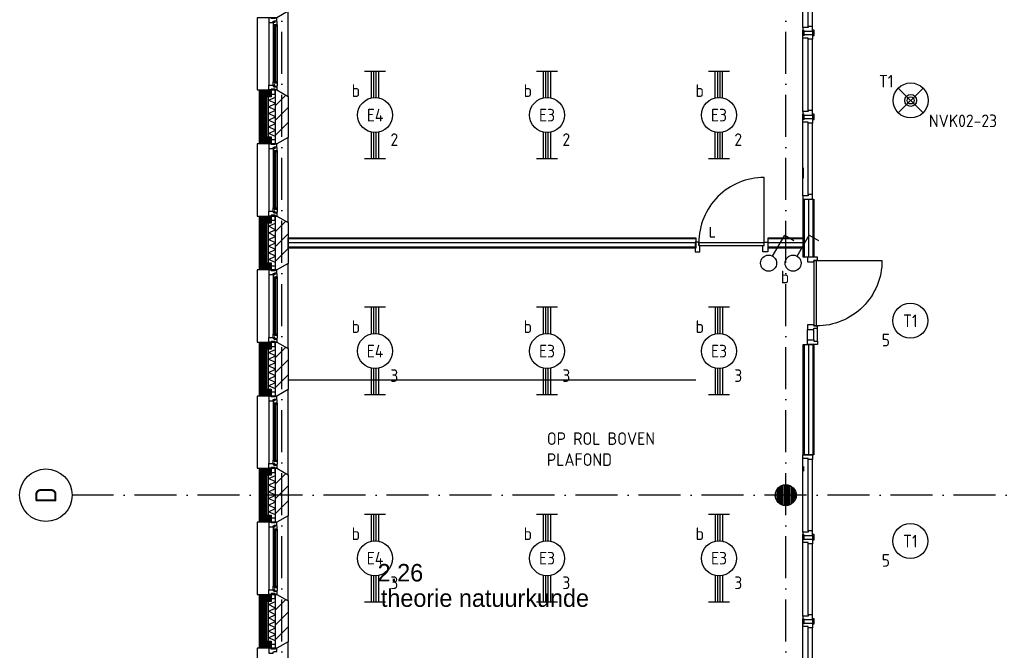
# Model space of a CAD drawing. Header units: millimetres. Extents: x 89505 to 240707, y 191 to 84291.
# Tile 5 of 50: x 119961 to 134027, y 25050 to 34050. Entities that reach past the tile are written whole.
import ezdxf
from ezdxf.enums import TextEntityAlignment as Align

# ---------------------------------------------------------------- set-up
doc = ezdxf.new("R2010")
doc.units = ezdxf.units.MM
doc.header["$LTSCALE"] = 100
doc.linetypes.add('DASHDOT', pattern=[9, 6, -1.5, 0, -1.5])
doc.layers.get('0').update_dxf_attribs({"linetype": 'CONTINUOUS'})
for name, color, linetype in [('AL$1----_MAATVOERING', 7, 'CONTINUOUS'), ('AL$7----_STRAMIEN', 1, 'DASHDOT'), ('AL21----_BUITENWAND', 4, 'CONTINUOUS'), ('AL21K---_ISOLATIE', 1, 'CONTINUOUS'), ('AL22----_BINNENWAND', 7, 'CONTINUOUS'), ('AL28----_KONSTRUKTIE', 3, 'CONTINUOUS'), ('AL31----_BUITENKOZ', 7, 'CONTINUOUS'), ('AL32----_BINNENKOZ', 9, 'CONTINUOUS'), ('AL32----_DRAAIRICHTING', 1, 'CONTINUOUS'), ('ALL-----_REFLIJNEN', 8, 'CONTINUOUS'), ('ALXA3---_VOLZWART', 14, 'CONTINUOUS'), ('ALXAA---_GEWBETON', 12, 'CONTINUOUS'), ('ALXAB---_PREFABBETON', 1, 'CONTINUOUS'), ('BOUW', 8, 'CONTINUOUS'), ('EA61303-_ARCEER', 1, 'CONTINUOUS'), ('EB63101-_ATTRIB', 2, 'CONTINUOUS'), ('EB63102-_ATTRIB', 2, 'CONTINUOUS'), ('EB63501-_ATTRIB', 2, 'CONTINUOUS'), ('EL63101-_LICHT-ARM', 3, 'CONTINUOUS'), ('EL63102-_LICHT-SCH', 3, 'CONTINUOUS'), ('EL63501-_NOODVRL-ARM', 3, 'CONTINUOUS')]:
    doc.layers.add(name, color=color, linetype=linetype)
doc.styles.add('1_8', font='ISO', dxfattribs={"height": 1.8})
doc.styles.add('BURO-025', font='BUROFONT.shx', dxfattribs={"height": 250})
doc.styles.get("Standard").update_dxf_attribs({"font": 'iso.shx'})

# ---------------------------------------------------------------- blocks, each defined once
blk = doc.blocks.new('ES3G00')
blk.add_circle((0, 0), 2.5)
at = {"color": 6, "style": '1_8'}
for tag, flags, p in [('SCHAK', 8, (3.5, 2.75)), ('A_CODE', 8, (0, 0)), ('GROEP', 8, (-3.5, -2.75)), ('KAST', 9, (3.5, -2.75))]:
    blk.add_attdef(tag, text='', height=1.8, dxfattribs=dict(at, flags=flags)).set_placement(p, align=Align.MIDDLE)
blk = doc.blocks.new('EJ3T20')
at = {"color": 0}
for p, q in [((-6.25, -1.5), (-6.25, 1.5)), ((6.25, -1.5), (6.25, 1.5)), ((-6.25, 0.52), (-2.44, 0.52)), ((-6.25, 0.17), (-2.49, 0.17)), ((2.44, 0.52), (6.25, 0.52)), ((2.49, 0.17), (6.25, 0.17)), ((-6.25, -0.17), (-2.49, -0.17)), ((-6.25, -0.52), (-2.44, -0.52)), ((2.44, -0.52), (6.25, -0.52)), ((2.49, -0.17), (6.25, -0.17))]:
    blk.add_line(p, q, dxfattribs=at)
blk.add_circle((0, 0), 2.5, dxfattribs=at)
at = {"color": 6, "style": '1_8'}
for tag, flags, p in [('SCHAK', 8, (3.5, 2.75)), ('A_CODE', 8, (0, 0)), ('GROEP', 8, (-3.5, -2.75)), ('KAST', 9, (3.5, -2.75))]:
    blk.add_attdef(tag, text='', height=1.8, dxfattribs=dict(at, flags=flags)).set_placement(p, align=Align.MIDDLE)
blk = doc.blocks.new('ES3S1')
blk.add_lwpolyline([(0.58, 1), (2.31, 4), (3.61, 3.25)])
blk.add_circle((0, 0), 1.15)
at = {"style": '1_8'}
for tag, flags, p in [('SCHAK', 8, (3, 5.5)), ('KAST', 9, (-3, 0.5)), ('M_CODE', 9, (0, 0)), ('DOEL', 9, (-3, -2)), ('GROEP', 9, (-3, -4.5))]:
    blk.add_attdef(tag, text='', height=1.8, dxfattribs=dict(at, flags=flags)).set_placement(p, align=Align.MIDDLE_CENTER)
blk = doc.blocks.new('ES3G01')
at = {"color": 0}
for p, q in [((-1.77, 1.77), (1.77, -1.77)), ((1.77, 1.77), (-1.77, -1.77))]:
    blk.add_line(p, q, dxfattribs=at)
at = {"color": 6}
blk.add_lwpolyline([(1.77, -1.77), (1.75, -1.75)], dxfattribs=at)
blk.add_circle((0, 0), 2.5)
at = {"color": 0}
for radius in [0.85, 0.5]:
    blk.add_circle((0, 0), radius, dxfattribs=at)
at = {"color": 6, "style": '1_8'}
for tag, flags, p in [('A_CODE', 8, (-3.5, 2.75)), ('SCHAK', 8, (3.5, 2.75)), ('GROEP', 8, (-3.5, -2.75)), ('KAST', 9, (3.5, -2.75))]:
    blk.add_attdef(tag, text='', height=1.8, dxfattribs=dict(at, flags=flags)).set_placement(p, align=Align.MIDDLE)
blk = doc.blocks.new('1010')
at = {"layer": 'AL$7----_STRAMIEN', "color": 7, "linetype": 'Continuous'}
blk.add_circle((0, 750), 750, dxfattribs=at)
at = {"layer": 'AL$7----_STRAMIEN', "color": 3, "linetype": 'Continuous'}
blk.add_attdef('STR-NAAM', text='', height=600, rotation=360, dxfattribs=at).set_placement((0, 750), align=Align.MIDDLE)

msp = doc.modelspace()

# ---------------------------------------------------------------- hatches: boundary and pattern name
at = {"layer": 'ALXAA---_GEWBETON'}
h = msp.add_hatch(dxfattribs=at)
h.set_pattern_fill('GEWPBET', color=8, scale=100, angle=90, style=0)
h.set_pattern_definition([(90, (130905.304, 27263.397), (-20, 6e-15), [])])
edge = h.paths.add_edge_path()
edge.add_arc((130905, 27263), 150, 0, 360)
at = {"layer": 'ALXAB---_PREFABBETON'}
h = msp.add_hatch(dxfattribs=at)
h.set_pattern_fill('PREFBET', color=8, style=0)
h.set_pattern_definition([(45, (123795.13, 32370.77), (-106.066, 106.066), [])])
h.paths.add_polyline_path([(123615, 33048), (123635, 33048), (123795, 32956), (123795, 32371), (123635, 32278), (123615, 32278)])
h = msp.add_hatch(dxfattribs=at)
h.set_pattern_fill('PREFBET', color=8, style=0)
h.set_pattern_definition([(45, (123795.13, 30570.77), (-106.066, 106.066), [])])
h.paths.add_polyline_path([(123615, 31248), (123635, 31248), (123795, 31156), (123795, 30571), (123635, 30478), (123615, 30478)])
h = msp.add_hatch(dxfattribs=at)
h.set_pattern_fill('PREFBET', color=8, style=0)
h.set_pattern_definition([(45, (123795.13, 28770.77), (-106.066, 106.066), [])])
h.paths.add_polyline_path([(123615, 29448), (123635, 29448), (123795, 29356), (123795, 28771), (123635, 28678), (123615, 28678)])
h = msp.add_hatch(dxfattribs=at)
h.set_pattern_fill('PREFBET', color=8, style=0)
h.set_pattern_definition([(45, (123795.13, 26970.77), (-106.066, 106.066), [])])
h.paths.add_polyline_path([(123615, 27648), (123635, 27648), (123795, 27556), (123795, 26971), (123635, 26878), (123615, 26878)])
h = msp.add_hatch(dxfattribs=at)
h.set_pattern_fill('PREFBET', color=8, style=0)
h.set_pattern_definition([(45, (123795.13, 25170.77), (-106.066, 106.066), [])])
h.paths.add_polyline_path([(123615, 25848), (123635, 25848), (123795, 25756), (123795, 25171), (123635, 25078), (123615, 25078)])

# ---------------------------------------------------------------- linework, layer by layer
at = {"layer": 'AL$1----_MAATVOERING', "color": 8}
msp.add_lwpolyline([(129826, 31090), (129826, 30951), (129893, 30951)], dxfattribs=at)
at = {"layer": 'AL$7----_STRAMIEN', "color": 1}
msp.add_line((143805, 27263), (120711, 27263), dxfattribs=at)
for points in [[(123705, 7175), (123705, 76516)], [(130905, 7175), (130905, 76516)]]:
    msp.add_lwpolyline(points, dxfattribs=at)
at = {"layer": 'AL21----_BUITENWAND', "color": 8}
for points in [[(123554, 32948), (123485, 32948), (123485, 32378), (123554, 32378), (123554, 32278), (123385, 32278), (123385, 33048), (123554, 33048)], [(123554, 31148), (123485, 31148), (123485, 30578), (123554, 30578), (123554, 30478), (123385, 30478), (123385, 31248), (123554, 31248)], [(123554, 29348), (123485, 29348), (123485, 28778), (123554, 28778), (123554, 28678), (123385, 28678), (123385, 29448), (123554, 29448)], [(123554, 27548), (123485, 27548), (123485, 26978), (123554, 26978), (123554, 26878), (123385, 26878), (123385, 27648), (123554, 27648)], [(123554, 25748), (123485, 25748), (123485, 25178), (123554, 25178), (123554, 25078), (123385, 25078), (123385, 25848), (123554, 25848)]]:
    msp.add_lwpolyline(points, close=True, dxfattribs=at)
at = {"layer": 'AL21K---_ISOLATIE', "color": 8, "linetype": 'Continuous'}
for points in [[(123515, 32378), (123515, 32948)], [(123615, 32383), (123515, 32426), (123615, 32473), (123515, 32521), (123615, 32568), (123515, 32616), (123615, 32663), (123515, 32711), (123615, 32758), (123515, 32806), (123615, 32853), (123515, 32901), (123615, 32944)], [(123615, 32378), (123615, 32948)], [(123515, 30578), (123515, 31148)], [(123615, 30583), (123515, 30626), (123615, 30673), (123515, 30721), (123615, 30768), (123515, 30816), (123615, 30863), (123515, 30911), (123615, 30958), (123515, 31006), (123615, 31053), (123515, 31101), (123615, 31144)], [(123615, 30578), (123615, 31148)], [(123515, 28778), (123515, 29348)], [(123615, 28783), (123515, 28826), (123615, 28873), (123515, 28921), (123615, 28968), (123515, 29016), (123615, 29063), (123515, 29111), (123615, 29158), (123515, 29206), (123615, 29253), (123515, 29301), (123615, 29344)], [(123615, 28778), (123615, 29348)], [(123515, 26978), (123515, 27548)], [(123615, 26983), (123515, 27026), (123615, 27073), (123515, 27121), (123615, 27168), (123515, 27216), (123615, 27263), (123515, 27311), (123615, 27358), (123515, 27406), (123615, 27453), (123515, 27501), (123615, 27544)], [(123615, 26978), (123615, 27548)], [(123515, 25178), (123515, 25748)], [(123615, 25183), (123515, 25226), (123615, 25273), (123515, 25321), (123615, 25368), (123515, 25416), (123615, 25463), (123515, 25511), (123615, 25558), (123515, 25606), (123615, 25653), (123515, 25701), (123615, 25744)], [(123615, 25178), (123615, 25748)]]:
    msp.add_lwpolyline(points, dxfattribs=at)
at = {"layer": 'AL22----_BINNENWAND', "color": 8}
for p, q in [((131155, 31938), (131155, 31788)), ((131155, 31488), (131305, 31488)), ((131155, 30663), (131155, 31488)), ((131305, 31488), (131305, 30663)), ((123795, 30938), (129621, 30938)), ((123795, 30788), (123795, 30938)), ((129621, 30938), (129621, 30788)), ((130655, 30938), (131155, 30938)), ((130655, 30788), (130655, 30938)), ((131155, 30938), (131155, 30788)), ((129621, 30788), (123795, 30788)), ((131155, 30788), (130655, 30788)), ((131305, 30663), (131155, 30663)), ((131155, 29412), (131305, 29412)), ((131155, 27838), (131155, 29412)), ((131305, 29412), (131305, 27838)), ((131305, 27838), (131155, 27838))]:
    msp.add_line(p, q, dxfattribs=at)
at = {"layer": 'AL22----_BINNENWAND', "color": 8, "linetype": 'Continuous'}
for p, q in [((131170, 31488), (131170, 30663)), ((131290, 31488), (131290, 30663)), ((129621, 30923), (123795, 30923)), ((131155, 30923), (130655, 30923)), ((129621, 30803), (123795, 30803)), ((131155, 30803), (130655, 30803)), ((131170, 29412), (131170, 27838)), ((131290, 29412), (131290, 27838)), ((129621, 28903), (123795, 28903))]:
    msp.add_line(p, q, dxfattribs=at)
at = {"layer": 'AL28----_KONSTRUKTIE', "color": 8}
for points in [[(123615, 33048), (123635, 33048), (123795, 32956), (123795, 32371), (123635, 32278), (123615, 32278)], [(123615, 31248), (123635, 31248), (123795, 31156), (123795, 30571), (123635, 30478), (123615, 30478)], [(123615, 29448), (123635, 29448), (123795, 29356), (123795, 28771), (123635, 28678), (123615, 28678)], [(123615, 27648), (123635, 27648), (123795, 27556), (123795, 26971), (123635, 26878), (123615, 26878)], [(123615, 25848), (123635, 25848), (123795, 25756), (123795, 25171), (123635, 25078), (123615, 25078)]]:
    msp.add_lwpolyline(points, close=True, dxfattribs=at)
msp.add_circle((130905, 27263), 150, dxfattribs=at)
at = {"layer": 'AL31----_BUITENKOZ', "color": 8}
for points in [[(123635, 33048), (123795, 32956), (123795, 34171), (123635, 34078), (123355, 34078), (123355, 33048)], [(123635, 34078), (123610, 34078), (123610, 34068), (123554, 34068), (123554, 34078), (123521, 34078), (123521, 34011), (123584, 34011), (123584, 34028), (123599, 34028), (123599, 34034), (123635, 34034)], [(123638, 34022), (123634, 34024), (123634, 34031), (123604, 34031), (123604, 34009), (123599, 34009), (123599, 34017), (123584, 34017), (123584, 34011), (123584, 33964), (123597, 33962), (123597, 33979), (123638, 33979)], [(123636, 33979), (123622, 33979), (123622, 33962), (123636, 33962)], [(123635, 33048), (123610, 33048), (123610, 33058), (123554, 33058), (123554, 33048), (123521, 33048), (123521, 33115), (123584, 33115), (123584, 33098), (123599, 33098), (123599, 33092), (123635, 33092)], [(123610, 33058), (123554, 33058), (123554, 32987), (123610, 32987)], [(123638, 33105), (123634, 33103), (123634, 33096), (123604, 33096), (123604, 33118), (123599, 33118), (123599, 33110), (123584, 33110), (123584, 33115), (123584, 33163), (123597, 33165), (123597, 33148), (123638, 33148)], [(123636, 33148), (123622, 33148), (123622, 33165), (123636, 33165)], [(123635, 31248), (123795, 31156), (123795, 32371), (123635, 32278), (123355, 32278), (123355, 31248)], [(123635, 32278), (123610, 32278), (123610, 32268), (123554, 32268), (123554, 32278), (123521, 32278), (123521, 32211), (123584, 32211), (123584, 32228), (123599, 32228), (123599, 32234), (123635, 32234)], [(123610, 32268), (123554, 32268), (123554, 32339), (123610, 32339)], [(123638, 32222), (123634, 32224), (123634, 32231), (123604, 32231), (123604, 32209), (123599, 32209), (123599, 32217), (123584, 32217), (123584, 32211), (123584, 32164), (123597, 32162), (123597, 32179), (123638, 32179)], [(123636, 32179), (123622, 32179), (123622, 32162), (123636, 32162)], [(123635, 31248), (123610, 31248), (123610, 31258), (123554, 31258), (123554, 31248), (123521, 31248), (123521, 31315), (123584, 31315), (123584, 31298), (123599, 31298), (123599, 31292), (123635, 31292)], [(123610, 31258), (123554, 31258), (123554, 31187), (123610, 31187)], [(123638, 31305), (123634, 31303), (123634, 31296), (123604, 31296), (123604, 31318), (123599, 31318), (123599, 31310), (123584, 31310), (123584, 31315), (123584, 31363), (123597, 31365), (123597, 31348), (123638, 31348)], [(123636, 31348), (123622, 31348), (123622, 31365), (123636, 31365)], [(123635, 29448), (123795, 29356), (123795, 30571), (123635, 30478), (123355, 30478), (123355, 29448)], [(123610, 30468), (123554, 30468), (123554, 30539), (123610, 30539)], [(123635, 30478), (123610, 30478), (123610, 30468), (123554, 30468), (123554, 30478), (123521, 30478), (123521, 30411), (123584, 30411), (123584, 30428), (123599, 30428), (123599, 30434), (123635, 30434)], [(123638, 30422), (123634, 30424), (123634, 30431), (123604, 30431), (123604, 30409), (123599, 30409), (123599, 30417), (123584, 30417), (123584, 30411), (123584, 30364), (123597, 30362), (123597, 30379), (123638, 30379)], [(123636, 30379), (123622, 30379), (123622, 30362), (123636, 30362)], [(123638, 29505), (123634, 29503), (123634, 29496), (123604, 29496), (123604, 29518), (123599, 29518), (123599, 29510), (123584, 29510), (123584, 29515), (123584, 29563), (123597, 29565), (123597, 29548), (123638, 29548)], [(123636, 29548), (123622, 29548), (123622, 29565), (123636, 29565)], [(123635, 29448), (123610, 29448), (123610, 29458), (123554, 29458), (123554, 29448), (123521, 29448), (123521, 29515), (123584, 29515), (123584, 29498), (123599, 29498), (123599, 29492), (123635, 29492)], [(123610, 29458), (123554, 29458), (123554, 29387), (123610, 29387)], [(123635, 27648), (123795, 27556), (123795, 28771), (123635, 28678), (123355, 28678), (123355, 27648)], [(123610, 28668), (123554, 28668), (123554, 28739), (123610, 28739)], [(123635, 28678), (123610, 28678), (123610, 28668), (123554, 28668), (123554, 28678), (123521, 28678), (123521, 28611), (123584, 28611), (123584, 28628), (123599, 28628), (123599, 28634), (123635, 28634)], [(123638, 28622), (123634, 28624), (123634, 28631), (123604, 28631), (123604, 28609), (123599, 28609), (123599, 28617), (123584, 28617), (123584, 28611), (123584, 28564), (123597, 28562), (123597, 28579), (123638, 28579)], [(123636, 28579), (123622, 28579), (123622, 28562), (123636, 28562)], [(123635, 27648), (123610, 27648), (123610, 27658), (123554, 27658), (123554, 27648), (123521, 27648), (123521, 27715), (123584, 27715), (123584, 27698), (123599, 27698), (123599, 27692), (123635, 27692)], [(123638, 27705), (123634, 27703), (123634, 27696), (123604, 27696), (123604, 27718), (123599, 27718), (123599, 27710), (123584, 27710), (123584, 27715), (123584, 27763), (123597, 27765), (123597, 27748), (123638, 27748)], [(123636, 27748), (123622, 27748), (123622, 27765), (123636, 27765)], [(123610, 27658), (123554, 27658), (123554, 27587), (123610, 27587)], [(123635, 25848), (123795, 25756), (123795, 26971), (123635, 26878), (123355, 26878), (123355, 25848)], [(123635, 26878), (123610, 26878), (123610, 26868), (123554, 26868), (123554, 26878), (123521, 26878), (123521, 26811), (123584, 26811), (123584, 26828), (123599, 26828), (123599, 26834), (123635, 26834)], [(123610, 26868), (123554, 26868), (123554, 26939), (123610, 26939)], [(123638, 26822), (123634, 26824), (123634, 26831), (123604, 26831), (123604, 26809), (123599, 26809), (123599, 26817), (123584, 26817), (123584, 26811), (123584, 26764), (123597, 26762), (123597, 26779), (123638, 26779)], [(123636, 26779), (123622, 26779), (123622, 26762), (123636, 26762)], [(123635, 25848), (123610, 25848), (123610, 25858), (123554, 25858), (123554, 25848), (123521, 25848), (123521, 25915), (123584, 25915), (123584, 25898), (123599, 25898), (123599, 25892), (123635, 25892)], [(123638, 25905), (123634, 25903), (123634, 25896), (123604, 25896), (123604, 25918), (123599, 25918), (123599, 25910), (123584, 25910), (123584, 25915), (123584, 25963), (123597, 25965), (123597, 25948), (123638, 25948)], [(123636, 25948), (123622, 25948), (123622, 25965), (123636, 25965)], [(123610, 25858), (123554, 25858), (123554, 25787), (123610, 25787)], [(123635, 24048), (123795, 23956), (123795, 25171), (123635, 25078), (123355, 25078), (123355, 24048)], [(123635, 25078), (123610, 25078), (123610, 25068), (123554, 25068), (123554, 25078), (123521, 25078), (123521, 25011), (123584, 25011), (123584, 25028), (123599, 25028), (123599, 25034), (123635, 25034)], [(123610, 25068), (123554, 25068), (123554, 25139), (123610, 25139)]]:
    msp.add_lwpolyline(points, close=True, dxfattribs=at)
for points in [[(123521, 34011), (123521, 33115)], [(123584, 33964), (123584, 33163)], [(123638, 33979), (123638, 33148)], [(123521, 32211), (123521, 31315)], [(123584, 32164), (123584, 31363)], [(123638, 32179), (123638, 31348)], [(123521, 30411), (123521, 29515)], [(123584, 30364), (123584, 29563)], [(123638, 30379), (123638, 29548)], [(123521, 28611), (123521, 27715)], [(123584, 28564), (123584, 27763)], [(123638, 28579), (123638, 27748)], [(123521, 26811), (123521, 25915)], [(123584, 26764), (123584, 25963)], [(123638, 26779), (123638, 25948)]]:
    msp.add_lwpolyline(points, dxfattribs=at)
at = {"layer": 'AL31----_BUITENKOZ', "color": 8, "linetype": 'Continuous'}
for points in [[(123620, 33977), (123599, 33977), (123599, 33150), (123620, 33150)], [(123620, 32177), (123599, 32177), (123599, 31350), (123620, 31350)], [(123620, 30377), (123599, 30377), (123599, 29550), (123620, 29550)], [(123620, 28577), (123599, 28577), (123599, 27750), (123620, 27750)], [(123620, 26777), (123599, 26777), (123599, 25950), (123620, 25950)]]:
    msp.add_lwpolyline(points, close=True, dxfattribs=at)
at = {"layer": 'AL32----_BINNENKOZ', "color": 8}
msp.add_line((131161, 27673), (131161, 27606), dxfattribs=at)
for points in [[(131148, 33938), (131148, 34988)], [(131224, 33955), (131224, 34971)], [(131287, 33955), (131287, 34971)], [(131148, 33888), (131287, 33888), (131287, 33955), (131224, 33955), (131224, 33938), (131148, 33938), (131148, 33888)], [(131168, 33838), (131168, 33826), (131150, 33826), (131150, 33888), (131150, 33901), (131168, 33901)], [(131293, 33838), (131293, 33826), (131311, 33826), (131311, 33888), (131311, 33901), (131293, 33901)], [(131148, 33838), (131287, 33838), (131287, 33771), (131224, 33771), (131224, 33788), (131148, 33788), (131148, 33838)], [(131148, 32738), (131148, 33788)], [(131173, 33838), (131168, 33838), (131168, 33888), (131173, 33888)], [(131224, 32755), (131224, 33771)], [(131287, 33838), (131293, 33838), (131293, 33888), (131287, 33888)], [(131287, 32755), (131287, 33771)], [(131148, 32688), (131287, 32688), (131287, 32755), (131224, 32755), (131224, 32738), (131148, 32738), (131148, 32688)], [(131148, 32638), (131287, 32638), (131287, 32571), (131224, 32571), (131224, 32588), (131148, 32588), (131148, 32638)], [(131168, 32638), (131168, 32626), (131150, 32626), (131150, 32688), (131150, 32701), (131168, 32701)], [(131173, 32638), (131168, 32638), (131168, 32688), (131173, 32688)], [(131287, 32638), (131293, 32638), (131293, 32688), (131287, 32688)], [(131293, 32638), (131293, 32626), (131311, 32626), (131311, 32688), (131311, 32701), (131293, 32701)], [(131148, 31538), (131148, 32588)], [(131224, 31555), (131224, 32571)], [(131287, 31555), (131287, 32571)], [(131148, 31488), (131287, 31488), (131287, 31555), (131224, 31555), (131224, 31538), (131148, 31538), (131148, 31488)], [(130597, 30865), (129663, 30865)], [(131357, 29646), (131357, 29679), (131306, 29679), (131306, 29696), (131218, 29696), (131218, 29629), (131306, 29629), (131306, 29646), (131357, 29646), (131357, 29679)], [(131218, 29479), (131218, 29629)], [(131306, 29479), (131306, 29629)], [(131357, 29462), (131357, 29646)], [(131148, 27838), (131287, 27838), (131287, 27771), (131224, 27771), (131224, 27788), (131148, 27788), (131148, 27838)], [(131148, 26738), (131148, 27788)], [(131224, 26755), (131224, 27771)], [(131287, 26755), (131287, 27771)], [(131148, 26688), (131287, 26688), (131287, 26755), (131224, 26755), (131224, 26738), (131148, 26738), (131148, 26688)], [(131148, 26638), (131287, 26638), (131287, 26571), (131224, 26571), (131224, 26588), (131148, 26588), (131148, 26638)], [(131148, 25538), (131148, 26588)], [(131168, 26638), (131168, 26626), (131150, 26626), (131150, 26688), (131150, 26701), (131168, 26701)], [(131173, 26638), (131168, 26638), (131168, 26688), (131173, 26688)], [(131287, 26638), (131293, 26638), (131293, 26688), (131287, 26688)], [(131293, 26638), (131293, 26626), (131311, 26626), (131311, 26688), (131311, 26701), (131293, 26701)], [(131224, 25555), (131224, 26571)], [(131287, 25555), (131287, 26571)], [(131148, 25488), (131287, 25488), (131287, 25555), (131224, 25555), (131224, 25538), (131148, 25538), (131148, 25488)], [(131168, 25438), (131168, 25426), (131150, 25426), (131150, 25488), (131150, 25501), (131168, 25501)], [(131173, 25438), (131168, 25438), (131168, 25488), (131173, 25488)], [(131287, 25438), (131293, 25438), (131293, 25488), (131287, 25488)], [(131293, 25438), (131293, 25426), (131311, 25426), (131311, 25488), (131311, 25501), (131293, 25501)], [(131148, 25438), (131287, 25438), (131287, 25371), (131224, 25371), (131224, 25388), (131148, 25388), (131148, 25438)], [(131148, 24338), (131148, 25388)], [(131224, 24355), (131224, 25371)], [(131287, 24355), (131287, 25371)]]:
    msp.add_lwpolyline(points, dxfattribs=at)
for points in [[(129680, 30825), (129663, 30825), (129663, 30876), (129613, 30876), (129613, 30737), (129680, 30737)], [(130597, 30825), (130597, 30865), (129663, 30865), (129663, 30825)], [(130580, 30825), (130597, 30825), (130597, 30876), (130647, 30876), (130647, 30737), (130580, 30737)], [(131306, 30596), (131306, 30613), (131357, 30613), (131357, 30663), (131218, 30663), (131218, 30596)], [(131306, 29679), (131346, 29679), (131346, 30613), (131306, 30613)], [(131306, 29479), (131306, 29462), (131357, 29462), (131357, 29412), (131218, 29412), (131218, 29479)]]:
    msp.add_lwpolyline(points, close=True, dxfattribs=at)
at = {"layer": 'AL32----_DRAAIRICHTING', "color": 8}
for points in [[(130597, 30865), (130597, 31799, 0.414214), (129663, 30865, 0.414214)], [(131346, 30613), (132280, 30613, -0.414214), (131346, 29679, -0.414214)]]:
    msp.add_lwpolyline(points, format="xyb", dxfattribs=at)
at = {"layer": 'ALL-----_REFLIJNEN', "color": 8, "linetype": 'Continuous'}
for p, q in [((131230, 31488), (131230, 30663)), ((129621, 30863), (123795, 30863)), ((131155, 30863), (130655, 30863)), ((131230, 29412), (131230, 27838))]:
    msp.add_line(p, q, dxfattribs=at)
for points in [[(123554, 32998), (123435, 32998), (123435, 32328), (123554, 32328)], [(123554, 31198), (123435, 31198), (123435, 30528), (123554, 30528)], [(123554, 29398), (123435, 29398), (123435, 28728), (123554, 28728)], [(123554, 27598), (123435, 27598), (123435, 26928), (123554, 26928)], [(123554, 25798), (123435, 25798), (123435, 25128), (123554, 25128)]]:
    msp.add_lwpolyline(points, dxfattribs=at)
at = {"layer": 'ALXA3---_VOLZWART', "color": 8, "const_width": 100}
for points in [[(123554, 32998), (123435, 32998), (123435, 32328), (123554, 32328)], [(123554, 31198), (123435, 31198), (123435, 30528), (123554, 30528)], [(123554, 29398), (123435, 29398), (123435, 28728), (123554, 28728)], [(123554, 27598), (123435, 27598), (123435, 26928), (123554, 26928)], [(123554, 25798), (123435, 25798), (123435, 25128), (123554, 25128)]]:
    msp.add_lwpolyline(points, dxfattribs=at)

# ---------------------------------------------------------------- block references
at = {"layer": 'AL$7----_STRAMIEN', "xscale": 0.5, "yscale": 0.5, "zscale": 0.5, "rotation": 90}
msp.add_blockref('1010', (120711, 27263), dxfattribs=at).add_auto_attribs({'STR-NAAM': 'D'})
at = {"layer": 'EL63101-_LICHT-ARM'}
ref = msp.add_blockref('EJ3T20', (125039, 32688, 3500), dxfattribs=dict(at, xscale=100, yscale=100, zscale=100, rotation=90))
ref.add_attrib('A_CODE', 'E4', dxfattribs={"layer": 'EB63101-_ATTRIB', "color": 1, "height": 180, "style": '1_8', "flags": 8}).set_placement((125039, 32688, 3500), align=Align.MIDDLE)
ref.add_attrib('GROEP', '2', dxfattribs={"layer": 'EB63101-_ATTRIB', "color": 1, "height": 180, "style": '1_8', "flags": 8}).set_placement((125314, 32338, 3500), align=Align.MIDDLE)
ref.add_attrib('SCHAK', 'b', dxfattribs={"layer": 'EB63101-_ATTRIB', "color": 1, "height": 180, "style": '1_8', "flags": 8}).set_placement((124764, 33038, 3500), align=Align.MIDDLE)
ref = msp.add_blockref('EJ3T20', (127495, 32688, 3500), dxfattribs=dict(at, xscale=100, yscale=100, zscale=100, rotation=90))
ref.add_attrib('A_CODE', 'E3', dxfattribs={"layer": 'EB63101-_ATTRIB', "color": 1, "height": 180, "style": '1_8', "flags": 8}).set_placement((127495, 32688, 3500), align=Align.MIDDLE)
ref.add_attrib('GROEP', '2', dxfattribs={"layer": 'EB63101-_ATTRIB', "color": 1, "height": 180, "style": '1_8', "flags": 8}).set_placement((127770, 32338, 3500), align=Align.MIDDLE)
ref.add_attrib('SCHAK', 'b', dxfattribs={"layer": 'EB63101-_ATTRIB', "color": 1, "height": 180, "style": '1_8', "flags": 8}).set_placement((127220, 33038, 3500), align=Align.MIDDLE)
ref = msp.add_blockref('EJ3T20', (129951, 32688, 3500), dxfattribs=dict(at, xscale=100, yscale=100, zscale=100, rotation=90))
ref.add_attrib('A_CODE', 'E3', dxfattribs={"layer": 'EB63101-_ATTRIB', "color": 1, "height": 180, "style": '1_8', "flags": 8}).set_placement((129951, 32688, 3500), align=Align.MIDDLE)
ref.add_attrib('GROEP', '2', dxfattribs={"layer": 'EB63101-_ATTRIB', "color": 1, "height": 180, "style": '1_8', "flags": 8}).set_placement((130226, 32338, 3500), align=Align.MIDDLE)
ref.add_attrib('SCHAK', 'b', dxfattribs={"layer": 'EB63101-_ATTRIB', "color": 1, "height": 180, "style": '1_8', "flags": 8}).set_placement((129676, 33038, 3500), align=Align.MIDDLE)
ref = msp.add_blockref('ES3G00', (132685, 29753), dxfattribs=dict(at, xscale=100, yscale=100, zscale=100))
ref.add_attrib('A_CODE', 'T1', dxfattribs={"layer": 'EB63101-_ATTRIB', "color": 1, "height": 180, "style": '1_8', "flags": 8}).set_placement((132685, 29753), align=Align.MIDDLE)
ref.add_attrib('GROEP', '5', dxfattribs={"layer": 'EB63101-_ATTRIB', "color": 1, "height": 180, "style": '1_8', "flags": 8}).set_placement((132335, 29478), align=Align.MIDDLE)
ref = msp.add_blockref('EJ3T20', (125038, 29320, 3500), dxfattribs=dict(at, xscale=100, yscale=100, zscale=100, rotation=90))
ref.add_attrib('A_CODE', 'E4', dxfattribs={"layer": 'EB63101-_ATTRIB', "color": 1, "height": 180, "style": '1_8', "flags": 8}).set_placement((125038, 29320, 3500), align=Align.MIDDLE)
ref.add_attrib('GROEP', '3', dxfattribs={"layer": 'EB63101-_ATTRIB', "color": 1, "height": 180, "style": '1_8', "flags": 8}).set_placement((125313, 28970, 3500), align=Align.MIDDLE)
ref.add_attrib('SCHAK', 'b', dxfattribs={"layer": 'EB63101-_ATTRIB', "color": 1, "height": 180, "style": '1_8', "flags": 8}).set_placement((124763, 29670, 3500), align=Align.MIDDLE)
ref = msp.add_blockref('EJ3T20', (127495, 29320, 3500), dxfattribs=dict(at, xscale=100, yscale=100, zscale=100, rotation=90))
ref.add_attrib('A_CODE', 'E3', dxfattribs={"layer": 'EB63101-_ATTRIB', "color": 1, "height": 180, "style": '1_8', "flags": 8}).set_placement((127495, 29320, 3500), align=Align.MIDDLE)
ref.add_attrib('GROEP', '3', dxfattribs={"layer": 'EB63101-_ATTRIB', "color": 1, "height": 180, "style": '1_8', "flags": 8}).set_placement((127770, 28970, 3500), align=Align.MIDDLE)
ref.add_attrib('SCHAK', 'b', dxfattribs={"layer": 'EB63101-_ATTRIB', "color": 1, "height": 180, "style": '1_8', "flags": 8}).set_placement((127220, 29670, 3500), align=Align.MIDDLE)
ref = msp.add_blockref('EJ3T20', (129952, 29320, 3500), dxfattribs=dict(at, xscale=100, yscale=100, zscale=100, rotation=90))
ref.add_attrib('A_CODE', 'E3', dxfattribs={"layer": 'EB63101-_ATTRIB', "color": 1, "height": 180, "style": '1_8', "flags": 8}).set_placement((129952, 29320, 3500), align=Align.MIDDLE)
ref.add_attrib('GROEP', '3', dxfattribs={"layer": 'EB63101-_ATTRIB', "color": 1, "height": 180, "style": '1_8', "flags": 8}).set_placement((130227, 28970, 3500), align=Align.MIDDLE)
ref.add_attrib('SCHAK', 'b', dxfattribs={"layer": 'EB63101-_ATTRIB', "color": 1, "height": 180, "style": '1_8', "flags": 8}).set_placement((129677, 29670, 3500), align=Align.MIDDLE)
ref = msp.add_blockref('EJ3T20', (125038, 26364, 3500), dxfattribs=dict(at, xscale=100, yscale=100, zscale=100, rotation=90))
ref.add_attrib('A_CODE', 'E4', dxfattribs={"layer": 'EB63101-_ATTRIB', "color": 1, "height": 180, "style": '1_8', "flags": 8}).set_placement((125038, 26364, 3500), align=Align.MIDDLE)
ref.add_attrib('GROEP', '3', dxfattribs={"layer": 'EB63101-_ATTRIB', "color": 1, "height": 180, "style": '1_8', "flags": 8}).set_placement((125313, 26014, 3500), align=Align.MIDDLE)
ref.add_attrib('SCHAK', 'b', dxfattribs={"layer": 'EB63101-_ATTRIB', "color": 1, "height": 180, "style": '1_8', "flags": 8}).set_placement((124763, 26714, 3500), align=Align.MIDDLE)
ref = msp.add_blockref('EJ3T20', (127495, 26364, 3500), dxfattribs=dict(at, xscale=100, yscale=100, zscale=100, rotation=90))
ref.add_attrib('A_CODE', 'E3', dxfattribs={"layer": 'EB63101-_ATTRIB', "color": 1, "height": 180, "style": '1_8', "flags": 8}).set_placement((127495, 26364, 3500), align=Align.MIDDLE)
ref.add_attrib('GROEP', '3', dxfattribs={"layer": 'EB63101-_ATTRIB', "color": 1, "height": 180, "style": '1_8', "flags": 8}).set_placement((127770, 26014, 3500), align=Align.MIDDLE)
ref.add_attrib('SCHAK', 'b', dxfattribs={"layer": 'EB63101-_ATTRIB', "color": 1, "height": 180, "style": '1_8', "flags": 8}).set_placement((127220, 26714, 3500), align=Align.MIDDLE)
ref = msp.add_blockref('EJ3T20', (129952, 26364, 3500), dxfattribs=dict(at, xscale=100, yscale=100, zscale=100, rotation=90))
ref.add_attrib('A_CODE', 'E3', dxfattribs={"layer": 'EB63101-_ATTRIB', "color": 1, "height": 180, "style": '1_8', "flags": 8}).set_placement((129952, 26364, 3500), align=Align.MIDDLE)
ref.add_attrib('GROEP', '3', dxfattribs={"layer": 'EB63101-_ATTRIB', "color": 1, "height": 180, "style": '1_8', "flags": 8}).set_placement((130227, 26014, 3500), align=Align.MIDDLE)
ref.add_attrib('SCHAK', 'b', dxfattribs={"layer": 'EB63101-_ATTRIB', "color": 1, "height": 180, "style": '1_8', "flags": 8}).set_placement((129677, 26714, 3500), align=Align.MIDDLE)
ref = msp.add_blockref('ES3G00', (132685, 26608), dxfattribs=dict(at, xscale=100, yscale=100, zscale=100))
ref.add_attrib('A_CODE', 'T1', dxfattribs={"layer": 'EB63101-_ATTRIB', "color": 1, "height": 180, "style": '1_8', "flags": 8}).set_placement((132685, 26608), align=Align.MIDDLE)
ref.add_attrib('GROEP', '5', dxfattribs={"layer": 'EB63101-_ATTRIB', "color": 1, "height": 180, "style": '1_8', "flags": 8}).set_placement((132335, 26333), align=Align.MIDDLE)
at = {"layer": 'EL63102-_LICHT-SCH', "xscale": 100, "yscale": 100, "zscale": 100}
msp.add_blockref('ES3S1', (130660, 30575, 1050), dxfattribs=at)
at = {"layer": 'EL63102-_LICHT-SCH'}
ref = msp.add_blockref('ES3S1', (131010, 30575, 1050), dxfattribs=dict(at, xscale=100, yscale=100, zscale=100))
ref.add_attrib('SCHAK', 'b', dxfattribs={"layer": 'EB63102-_ATTRIB', "color": 1, "height": 180, "style": '1_8', "flags": 8}).set_placement((130895, 30377, 1050), align=Align.MIDDLE_CENTER)
at = {"layer": 'EL63501-_NOODVRL-ARM'}
ref = msp.add_blockref('ES3G01', (132690, 32897), dxfattribs=dict(at, xscale=100, yscale=100, zscale=100))
ref.add_attrib('A_CODE', 'T1', dxfattribs={"layer": 'EB63501-_ATTRIB', "color": 1, "height": 180, "style": '1_8', "flags": 8}).set_placement((132340, 33172), align=Align.MIDDLE)
ref.add_attrib('GROEP', 'NVK02-23', dxfattribs={"layer": 'EB63501-_ATTRIB', "color": 1, "height": 180, "style": '1_8', "flags": 8}).set_placement((133437, 32607), align=Align.MIDDLE)

# ---------------------------------------------------------------- texts
at = {"layer": 'BOUW', "style": 'BURO-025'}
for s, p in [('2.26', (125075, 26032)), ('theorie natuurkunde', (125121, 25670))]:
    msp.add_text(s, height=250, dxfattribs=at).set_placement(p)
at = {"layer": 'EA61303-_ARCEER', "insert": (127493, 28161), "char_height": 180, "width": 1550, "attachment_point": 1}
msp.add_mtext('{\\Fiso.shx;OP ROL BOVEN PLAFOND}', dxfattribs=at)

doc.saveas('drawing.dxf')
